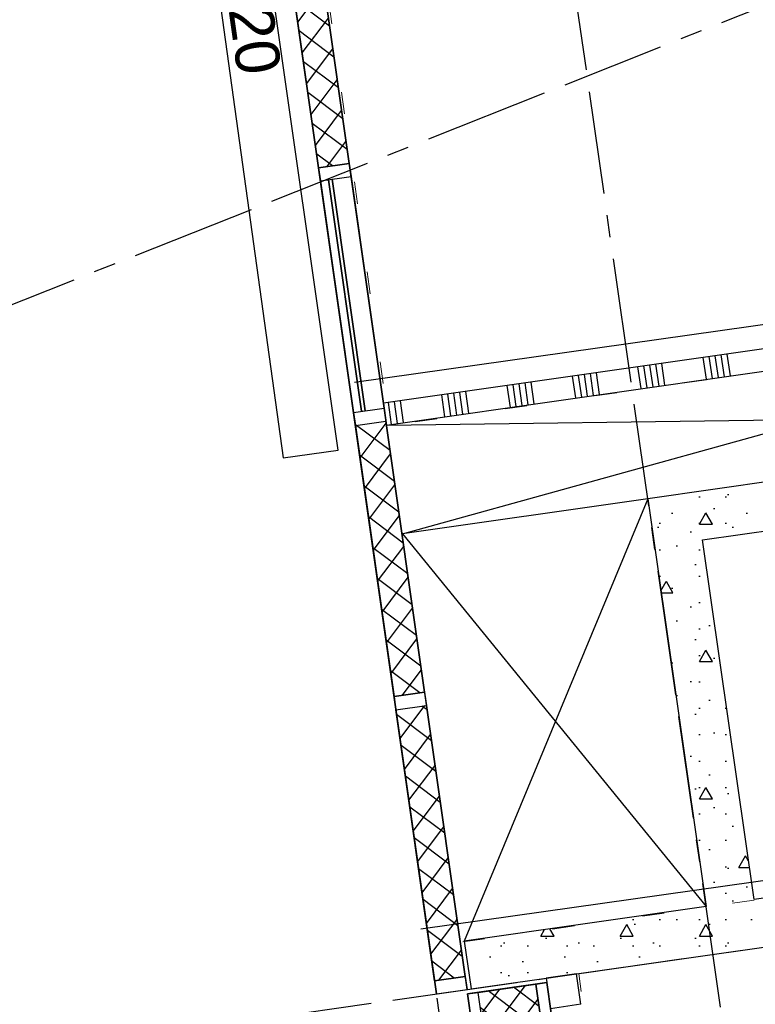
# Model space of a CAD drawing. Extents: x 1006 to 5197, y -24 to 263.
# Tile 105 of 124: x 1081.43 to 1084.77, y 19.96 to 24.43. Entities that reach past the tile are written whole.
import ezdxf

# ---------------------------------------------------------------- set-up
doc = ezdxf.new("R2010")
doc.units = 0
doc.header["$MEASUREMENT"] = 0
doc.linetypes.add('B0602', pattern=[0.3125, 0, -0.3125])
doc.linetypes.add('B0805', pattern=[1.3666666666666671, 0.5666666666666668, -0.1, 0.03333333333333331, -0.09999999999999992, 0.4666666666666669, -0.1000000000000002])
for name, color, linetype in [('00 WBDBO', 7, 'Continuous'), ('21 Buitenwanden', 7, 'Continuous'), ('22 Niet Constr Binnenwanden', 7, 'Continuous'), ('23 Vloeren', 7, 'Continuous'), ('24 Trappen', 7, 'Continuous'), ('99 Aankleding 2D tek', 7, 'Continuous'), ('A Stramien', 7, 'Continuous'), ('T Tekst algemeen', 7, 'Continuous'), ('T Tekst_dim 1_ 100', 7, 'Continuous'), ('Window Markers', 7, 'Continuous')]:
    doc.layers.add(name, color=color, linetype=linetype)
doc.styles.add('GENERATED_STYLE_3', font='Arial')
doc.styles.get("Standard").update_dxf_attribs({"font": 'txt', "bigfont": 'BIGFONT.SHX'})
doc.linetypes.add('135 B60', pattern='A,0,[1,120 2E VERDIEPING1.Shx,S=0.01210790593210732,R=0,X=0,Y=0.0001806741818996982],-1.5,0', length=1.5)
doc.dimstyles.new('GENERATED_STYLE__5', dxfattribs={"dimtxt": 0.1799999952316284, "dimasz": 0.19, "dimexe": 0.18, "dimexo": 0.04, "dimgap": 0.09, "dimtad": 1, "dimtih": 1, "dimtoh": 1, "dimdec": 0, "dimzin": 0, "dimdsep": 46, "dimtxsty": 'Standard', "dimblk": 'ARROWHEAD_9', "dimblk1": 'ARROWHEAD_9', "dimblk2": 'ARROWHEAD_9', "dimcen": 0.09, "dimclrd": 7, "dimclre": 7, "dimclrt": 7, "dimadec": 1, "dimazin": 0, "dimtfac": 1, "dimtdec": 4, "dimtmove": 0, "dimatfit": 3, "dimfxl": 0, "dimtolj": 1, "dimtzin": 0, "dimarcsym": 0})
pattern_1 = [(0, (988.2137332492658, 0), (0, 0.6235383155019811), [0.06000000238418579, -0.300000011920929]), (0, (988.3937332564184, 0.311769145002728), (0, 0.6235383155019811), [0.06000000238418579, -0.300000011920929]), (60.00000000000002, (988.2137332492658, 0), (-0.540000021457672, 0.3117691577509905), [0.06000000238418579, -0.300000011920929]), (60.00000000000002, (988.573733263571, 0), (-0.540000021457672, 0.3117691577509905), [0.06000000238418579, -0.300000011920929]), (120, (988.27373325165, 0), (0.5400000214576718, 0.311769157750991), [0.0600000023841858, -0.300000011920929]), (120, (988.6337332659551, 0), (0.5400000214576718, 0.311769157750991), [0.0600000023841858, -0.300000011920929]), (0, (988.2137332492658, 0.06000000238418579), (0, 0.1200000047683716), [0, -0.1200000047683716, 0, -0.1800000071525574]), (45, (988.27373325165, 0.06000000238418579), (-0.08485281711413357, 0.08485281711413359), [0, -0.0900000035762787, 0, -0.1500000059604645])]

# ---------------------------------------------------------------- blocks, each defined once
blk = doc.blocks.new('SLAB_399_2', base_point=(1072.985624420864, 25.8483122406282))
at = {"layer": '23 Vloeren', "color": 255, "linetype": 'B0602', "lineweight": 0, "flags": 128}
blk.add_lwpolyline([(1072.985624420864, 25.8483122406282), (1082.120897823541, 29.47730748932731), (1083.104615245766, 22.58390028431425), (1086.920980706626, 23.13567233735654), (1086.970463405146, 23.14282657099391), (1087.041506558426, 22.64644695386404), (1086.992013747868, 22.6393633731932), (1087.188535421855, 20.77546021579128), (1083.427153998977, 20.23712148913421), (1083.45781805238, 20.02224290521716), (1083.965975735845, 20.09497155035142), (1085.765258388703, 7.523355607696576), (1079.746704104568, 6.661964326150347), (1080.506673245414, 1.352048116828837), (1090.065334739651, 1.352048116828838), (1090.065334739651, 2.35204629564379), (1094.799167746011, 2.35204629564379), (1091.548490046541, 25.06458195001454), (1088.657841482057, 24.65160328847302), (1088.150631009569, 28.19549075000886), (1091.041175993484, 28.60919313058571), (1089.765735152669, 37.52071812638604), (1074.170468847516, 34.62885869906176), (1072.532516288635, 34.62885869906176)], close=True, dxfattribs=at)
blk = doc.blocks.new('SSN_VLIESGEVEL 03 2DE', base_point=(988.2137332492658, 0))
at = {"layer": '21 Buitenwanden', "linetype": 'Continuous'}
h = blk.add_hatch(dxfattribs=at)
h.set_pattern_fill('Raster_100_0002', color=256, style=0, pattern_type=2)
h.set_pattern_definition([(44.99999999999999, (988.5708642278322, -0.07825157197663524), (-0.07071067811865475, 0.07071067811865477), []), (135, (988.5708642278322, -0.07825157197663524), (0.07071067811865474, 0.07071067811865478), [])])
h.paths.add_polyline_path([(987.9772332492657, -0.14), (989.0392332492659, -0.14), (989.0392332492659, 0), (987.9772332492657, 0)], flags=0)
h = blk.add_hatch(dxfattribs=at)
h.set_pattern_fill('Raster_100_0002', color=256, style=0, pattern_type=2)
h.set_pattern_definition([(45.00000000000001, (990.8272717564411, -0.1046423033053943), (-0.07071067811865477, 0.07071067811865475), []), (135, (990.8272717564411, -0.1046423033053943), (0.07071067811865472, 0.0707106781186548), [])])
h.paths.add_polyline_path([(990.2212332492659, -0.14), (991.4652332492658, -0.14), (991.4652332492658, 0), (990.2212332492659, 0)], flags=0)
h = blk.add_hatch(dxfattribs=at)
h.set_pattern_fill('Raster_100_0002', color=256, style=0, pattern_type=2)
h.set_pattern_definition([(44.99999999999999, (992.4195125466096, -0.082650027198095), (-0.07071067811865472, 0.07071067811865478), []), (135, (992.4195125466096, -0.082650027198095), (0.07071067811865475, 0.07071067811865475), [])])
h.paths.add_polyline_path([(991.5252332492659, -0.14), (992.7692332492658, -0.14), (992.7692332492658, 0), (991.5252332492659, 0)], flags=0)
for p, q in [((983.4582332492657, 0), (992.8292332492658, 0)), ((992.8292332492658, 0), (983.4582332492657, 0)), ((989.0392332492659, 0), (987.9772332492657, 0)), ((987.9772332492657, 0), (989.0392332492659, 0)), ((987.9772332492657, 0), (989.0392332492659, 0)), ((989.0392332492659, 0), (987.9772332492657, 0)), ((987.9772332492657, 0), (989.0392332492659, 0)), ((989.0392332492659, 0), (987.9772332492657, 0)), ((987.9772332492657, 0), (989.0392332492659, 0)), ((989.0392332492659, 0), (987.9772332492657, 0)), ((987.9772332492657, 0), (989.0392332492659, 0)), ((989.0392332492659, 0), (987.9772332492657, 0)), ((989.0392332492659, -0.14), (989.0392332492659, 0)), ((989.0392332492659, 0), (989.0992332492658, 0)), ((989.0392332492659, 0), (989.0392332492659, -0.14)), ((989.0392332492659, 0), (989.0392332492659, -0.14)), ((989.0392332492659, 0), (989.0392332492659, -0.14)), ((989.0392332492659, 0), (989.0392332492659, -0.14)), ((989.0392332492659, 0), (989.0392332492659, -0.14)), ((989.0392332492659, 0), (989.0392332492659, -0.14)), ((989.0392332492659, 0), (989.0392332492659, -0.14)), ((989.0392332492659, 0), (989.0392332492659, -0.14)), ((989.0392332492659, 0), (989.0392332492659, -0.14)), ((989.0992332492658, 0), (990.1612332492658, 0)), ((990.1612332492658, 0), (989.0992332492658, 0)), ((989.0992332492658, 0), (990.1612332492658, 0)), ((989.0992332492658, 0), (990.1612332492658, 0)), ((990.1612332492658, 0), (989.0992332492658, 0)), ((989.0992332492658, 0), (990.1612332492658, 0)), ((990.1612332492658, 0), (989.0992332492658, 0)), ((989.0992332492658, 0), (990.1612332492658, 0)), ((990.1612332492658, 0), (989.0992332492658, 0)), ((989.0992332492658, 0), (989.0992332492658, -0.14)), ((989.0992332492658, 0), (989.0992332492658, -0.14)), ((989.0992332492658, 0), (989.0992332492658, -0.14)), ((989.0992332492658, 0), (989.0992332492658, -0.14)), ((989.0992332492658, 0), (989.0992332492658, -0.14)), ((989.0992332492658, 0), (989.0992332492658, -0.14)), ((989.0992332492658, 0), (989.0992332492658, -0.14)), ((989.0992332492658, 0), (989.0992332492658, -0.14)), ((989.0992332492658, 0), (989.0992332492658, -0.14)), ((990.1612332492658, 0), (990.2212332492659, 0)), ((990.1612332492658, 0), (990.1612332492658, -0.14)), ((990.1612332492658, 0), (990.1612332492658, -0.14)), ((990.1612332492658, 0), (990.1612332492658, -0.14)), ((990.1612332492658, 0), (990.1612332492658, -0.14)), ((990.1612332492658, 0), (990.1612332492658, -0.14)), ((990.1612332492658, 0), (990.1612332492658, -0.14)), ((990.1612332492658, 0), (990.1612332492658, -0.14)), ((990.1612332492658, 0), (990.1612332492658, -0.14)), ((990.1612332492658, 0), (990.1612332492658, -0.14)), ((991.4652332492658, 0), (990.2212332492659, 0)), ((990.2212332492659, 0), (990.2212332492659, -0.14)), ((990.2212332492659, 0), (991.4652332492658, 0)), ((990.2212332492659, 0), (991.4652332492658, 0)), ((991.4652332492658, 0), (990.2212332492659, 0)), ((990.2212332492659, 0), (991.4652332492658, 0)), ((991.4652332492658, 0), (990.2212332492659, 0)), ((990.2212332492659, 0), (991.4652332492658, 0)), ((991.4652332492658, 0), (990.2212332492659, 0)), ((990.2212332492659, 0), (991.4652332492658, 0)), ((991.4652332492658, 0), (990.2212332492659, 0)), ((990.2212332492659, 0), (990.2212332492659, -0.14)), ((990.2212332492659, 0), (990.2212332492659, -0.14)), ((990.2212332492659, 0), (990.2212332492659, -0.14)), ((990.2212332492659, 0), (990.2212332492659, -0.14)), ((990.2212332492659, 0), (990.2212332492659, -0.14)), ((990.2212332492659, 0), (990.2212332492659, -0.14)), ((990.2212332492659, 0), (990.2212332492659, -0.14)), ((990.2212332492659, 0), (990.2212332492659, -0.14)), ((990.2212332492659, 0), (990.2212332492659, -0.14)), ((991.4652332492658, -0.14), (991.4652332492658, 0)), ((991.4652332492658, 0), (991.5252332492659, 0)), ((991.4652332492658, 0), (991.4652332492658, -0.14)), ((991.4652332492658, 0), (991.4652332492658, -0.14)), ((991.4652332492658, 0), (991.4652332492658, -0.14)), ((991.4652332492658, 0), (991.4652332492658, -0.14)), ((991.4652332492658, 0), (991.4652332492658, -0.14)), ((991.4652332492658, 0), (991.4652332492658, -0.14)), ((991.4652332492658, 0), (991.4652332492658, -0.14)), ((991.4652332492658, 0), (991.4652332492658, -0.14)), ((991.4652332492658, 0), (991.4652332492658, -0.14)), ((992.7692332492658, 0), (991.5252332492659, 0)), ((991.5252332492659, 0), (991.5252332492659, -0.14)), ((991.5252332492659, 0), (992.7692332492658, 0)), ((992.7692332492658, 0), (991.5252332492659, 0)), ((991.5252332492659, 0), (992.7692332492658, 0)), ((992.7692332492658, 0), (991.5252332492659, 0)), ((991.5252332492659, 0), (992.7692332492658, 0)), ((992.7692332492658, 0), (991.5252332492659, 0)), ((991.5252332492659, 0), (992.7692332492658, 0)), ((991.5252332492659, 0), (992.7692332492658, 0)), ((992.7692332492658, 0), (991.5252332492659, 0)), ((991.5252332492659, 0), (991.5252332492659, -0.14)), ((991.5252332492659, 0), (991.5252332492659, -0.14)), ((991.5252332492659, 0), (991.5252332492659, -0.14)), ((991.5252332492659, 0), (991.5252332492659, -0.14)), ((991.5252332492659, 0), (991.5252332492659, -0.14)), ((991.5252332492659, 0), (991.5252332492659, -0.14)), ((991.5252332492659, 0), (991.5252332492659, -0.14)), ((991.5252332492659, 0), (991.5252332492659, -0.14)), ((991.5252332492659, 0), (991.5252332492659, -0.14)), ((992.7692332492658, -0.14), (992.7692332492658, 0)), ((992.7692332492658, 0), (992.8292332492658, 0)), ((992.7692332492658, 0), (992.7692332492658, -0.14)), ((992.7692332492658, 0), (992.7692332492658, -0.14)), ((992.7692332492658, 0), (992.7692332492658, -0.14)), ((992.7692332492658, 0), (992.7692332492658, -0.14)), ((992.7692332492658, 0), (992.7692332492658, -0.14)), ((992.7692332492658, 0), (992.7692332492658, -0.14)), ((992.7692332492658, 0), (992.7692332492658, -0.14)), ((992.7692332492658, 0), (992.7692332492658, -0.14)), ((992.7692332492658, 0), (992.7692332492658, -0.14)), ((992.8292332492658, 0), (992.8292332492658, -0.14)), ((992.8292332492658, 0), (992.8292332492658, -0.14)), ((992.8292332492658, 0), (992.8292332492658, -0.14)), ((989.0992332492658, -0.036), (990.1612332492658, -0.036)), ((990.1612332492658, -0.036), (989.0992332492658, -0.036)), ((989.0992332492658, -0.036), (989.0992332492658, -0.054)), ((989.0992332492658, -0.036), (989.0992332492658, -0.054)), ((990.1612332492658, -0.036), (990.1612332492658, -0.054)), ((990.1612332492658, -0.036), (990.1612332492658, -0.054)), ((989.0992332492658, -0.054), (990.1612332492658, -0.054)), ((990.1612332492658, -0.054), (989.0992332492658, -0.054)), ((989.0992332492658, -0.054), (989.0992332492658, -0.0541)), ((989.0992332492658, -0.054), (989.0992332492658, -0.0541)), ((989.0992332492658, -0.054), (990.1612332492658, -0.054)), ((990.1612332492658, -0.054), (989.0992332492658, -0.054)), ((989.0992332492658, -0.054), (989.0992332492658, -0.0541)), ((989.0992332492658, -0.054), (989.0992332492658, -0.0541)), ((989.0992332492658, -0.054), (990.1612332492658, -0.054)), ((990.1612332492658, -0.054), (989.0992332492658, -0.054)), ((989.0992332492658, -0.054), (989.0992332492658, -0.0541)), ((989.0992332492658, -0.054), (989.0992332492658, -0.0541)), ((989.0992332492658, -0.054), (990.1612332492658, -0.054)), ((990.1612332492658, -0.054), (989.0992332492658, -0.054)), ((989.0992332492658, -0.0541), (990.1612332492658, -0.0541)), ((990.1612332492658, -0.0541), (989.0992332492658, -0.0541)), ((989.0992332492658, -0.0541), (990.1612332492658, -0.0541)), ((990.1612332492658, -0.0541), (989.0992332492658, -0.0541)), ((989.0992332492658, -0.0541), (990.1612332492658, -0.0541)), ((990.1612332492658, -0.0541), (989.0992332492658, -0.0541)), ((990.1612332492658, -0.054), (990.1612332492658, -0.0541)), ((990.1612332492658, -0.054), (990.1612332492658, -0.0541)), ((990.1612332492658, -0.054), (990.1612332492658, -0.0541)), ((990.1612332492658, -0.054), (990.1612332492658, -0.0541)), ((990.1612332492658, -0.054), (990.1612332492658, -0.0541)), ((990.1612332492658, -0.054), (990.1612332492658, -0.0541)), ((992.8292332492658, -0.14), (983.4582332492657, -0.14)), ((992.8292332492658, -0.14), (983.4582332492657, -0.14)), ((987.9772332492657, -0.14), (989.0392332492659, -0.14)), ((987.9772332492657, -0.14), (989.0392332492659, -0.14)), ((987.9772332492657, -0.14), (989.0392332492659, -0.14)), ((989.0392332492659, -0.14), (987.9772332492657, -0.14)), ((987.9772332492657, -0.14), (989.0392332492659, -0.14)), ((989.0392332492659, -0.14), (987.9772332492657, -0.14)), ((987.9772332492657, -0.14), (989.0392332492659, -0.14)), ((989.0392332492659, -0.14), (987.9772332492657, -0.14)), ((987.9772332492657, -0.14), (989.0392332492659, -0.14)), ((989.0392332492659, -0.14), (987.9772332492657, -0.14)), ((989.0392332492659, -0.14), (989.0992332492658, -0.14)), ((989.0992332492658, -0.14), (990.1612332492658, -0.14)), ((990.1612332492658, -0.14), (989.0992332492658, -0.14)), ((989.0992332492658, -0.14), (990.1612332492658, -0.14)), ((989.0992332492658, -0.14), (990.1612332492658, -0.14)), ((990.1612332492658, -0.14), (989.0992332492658, -0.14)), ((989.0992332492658, -0.14), (990.1612332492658, -0.14)), ((990.1612332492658, -0.14), (989.0992332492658, -0.14)), ((989.0992332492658, -0.14), (990.1612332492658, -0.14)), ((990.1612332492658, -0.14), (989.0992332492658, -0.14)), ((990.1612332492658, -0.14), (990.2212332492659, -0.14)), ((990.2212332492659, -0.14), (991.4652332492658, -0.14)), ((990.2212332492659, -0.14), (991.4652332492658, -0.14)), ((990.2212332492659, -0.14), (991.4652332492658, -0.14)), ((991.4652332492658, -0.14), (990.2212332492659, -0.14)), ((990.2212332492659, -0.14), (991.4652332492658, -0.14)), ((991.4652332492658, -0.14), (990.2212332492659, -0.14)), ((990.2212332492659, -0.14), (991.4652332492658, -0.14)), ((991.4652332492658, -0.14), (990.2212332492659, -0.14)), ((990.2212332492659, -0.14), (991.4652332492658, -0.14)), ((991.4652332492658, -0.14), (990.2212332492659, -0.14)), ((991.4652332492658, -0.14), (991.5252332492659, -0.14)), ((991.5252332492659, -0.14), (992.7692332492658, -0.14)), ((991.5252332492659, -0.14), (992.7692332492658, -0.14)), ((992.7692332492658, -0.14), (991.5252332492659, -0.14)), ((991.5252332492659, -0.14), (992.7692332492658, -0.14)), ((992.7692332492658, -0.14), (991.5252332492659, -0.14)), ((991.5252332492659, -0.14), (992.7692332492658, -0.14)), ((992.7692332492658, -0.14), (991.5252332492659, -0.14)), ((991.5252332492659, -0.14), (992.7692332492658, -0.14)), ((991.5252332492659, -0.14), (992.7692332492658, -0.14)), ((992.7692332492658, -0.14), (991.5252332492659, -0.14)), ((992.7692332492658, -0.14), (992.8292332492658, -0.14))]:
    blk.add_line(p, q, dxfattribs=at)
blk = doc.blocks.new('D Marker 11_7', base_point=(988.2137332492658, 0))
at = {"layer": 'Window Markers', "linetype": 'Continuous', "insert": (988.6406307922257, 0.3068204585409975), "char_height": 0.2, "attachment_point": 7, "rotation": 180, "style": 'GENERATED_STYLE_3'}
blk.add_mtext('{VG 20 }', dxfattribs=at)
blk = doc.blocks.new('WALL_185_2', base_point=(1083.322709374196, 19.98270178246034))
at = {"layer": '21 Buitenwanden', "linetype": 'Continuous', "xscale": -1.00002473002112, "rotation": 98.12150843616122}
blk.add_blockref('SSN_VLIESGEVEL 03 2DE', (1082.667822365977, 24.57182739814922), dxfattribs=at)
at = {"layer": 'Window Markers', "rotation": 98.12150843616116}
blk.add_blockref('D Marker 11_7', (1082.667822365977, 24.57182739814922), dxfattribs=at)
blk = doc.blocks.new('*X247', base_point=(988.2137332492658, 0))
at = {"layer": '22 Niet Constr Binnenwanden', "linetype": 'Continuous'}
for p, q in [((1086.625065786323, 23.09193988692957), (1086.61089789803, 23.19093115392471)), ((1086.652222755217, 23.09582666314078), (1086.638054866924, 23.19481793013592)), ((1086.679379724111, 23.09971343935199), (1086.665211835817, 23.19870470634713)), ((1086.706536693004, 23.10360021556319), (1086.692368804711, 23.20259148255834)), ((1086.733693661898, 23.1074869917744), (1086.719525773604, 23.20647825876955)), ((1086.328091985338, 23.04943622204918), (1086.313924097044, 23.14842748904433)), ((1086.355248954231, 23.05332299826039), (1086.341081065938, 23.15231426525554)), ((1086.382405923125, 23.0572097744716), (1086.368238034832, 23.15620104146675)), ((1086.409562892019, 23.06109655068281), (1086.395395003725, 23.16008781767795)), ((1086.436719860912, 23.06498332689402), (1086.422551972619, 23.16397459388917)), ((1085.842772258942, 22.97997599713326), (1085.828604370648, 23.0789672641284)), ((1086.031118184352, 23.0069325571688), (1086.016950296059, 23.10592382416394)), ((1086.058275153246, 23.01081933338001), (1086.044107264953, 23.10981060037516)), ((1086.08543212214, 23.01470610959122), (1086.071264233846, 23.11369737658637)), ((1086.112589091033, 23.01859288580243), (1086.09842120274, 23.11758415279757)), ((1086.139746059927, 23.02247966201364), (1086.125578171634, 23.12147092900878)), ((1085.545798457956, 22.93747233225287), (1085.531630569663, 23.03646359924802)), ((1085.734144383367, 22.96442889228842), (1085.719976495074, 23.06342015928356)), ((1085.761301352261, 22.96831566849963), (1085.747133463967, 23.06730693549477)), ((1085.788458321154, 22.97220244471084), (1085.774290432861, 23.07119371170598)), ((1085.815615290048, 22.97608922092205), (1085.801447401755, 23.07508048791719)), ((1085.221667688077, 22.89108189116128), (1085.207499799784, 22.99007315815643)), ((1085.248824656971, 22.89496866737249), (1085.234656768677, 22.99395993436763)), ((1085.437170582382, 22.92192522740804), (1085.423002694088, 23.02091649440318)), ((1085.464327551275, 22.92581200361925), (1085.450159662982, 23.02480327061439)), ((1085.491484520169, 22.92969877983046), (1085.477316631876, 23.0286900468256)), ((1085.518641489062, 22.93358555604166), (1085.504473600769, 23.03257682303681)), ((1084.924693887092, 22.8485782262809), (1084.910525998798, 22.94756949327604)), ((1084.951850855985, 22.85246500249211), (1084.937682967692, 22.95145626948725)), ((1085.140196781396, 22.87942156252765), (1085.126028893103, 22.9784128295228)), ((1085.16735375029, 22.88330833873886), (1085.153185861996, 22.98229960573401)), ((1085.194510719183, 22.88719511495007), (1085.18034283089, 22.98618638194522)), ((1084.600563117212, 22.80218778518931), (1084.586395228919, 22.90117905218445)), ((1084.627720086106, 22.80607456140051), (1084.613552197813, 22.90506582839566)), ((1084.654877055, 22.80996133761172), (1084.640709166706, 22.90895260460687)), ((1084.843222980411, 22.83691789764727), (1084.829055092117, 22.93590916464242)), ((1084.870379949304, 22.84080467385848), (1084.856212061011, 22.93979594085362)), ((1084.897536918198, 22.84469145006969), (1084.883369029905, 22.94368271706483)), ((1084.303589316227, 22.75968412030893), (1084.289421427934, 22.85867538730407)), ((1084.330746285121, 22.76357089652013), (1084.316578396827, 22.86256216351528)), ((1084.357903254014, 22.76745767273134), (1084.343735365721, 22.86644893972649)), ((1084.546249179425, 22.79441423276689), (1084.532081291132, 22.89340549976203)), ((1084.573406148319, 22.7983010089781), (1084.559238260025, 22.89729227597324)), ((1083.979458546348, 22.71329367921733), (1083.965290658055, 22.81228494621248)), ((1084.006615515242, 22.71718045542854), (1083.992447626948, 22.81617172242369)), ((1084.033772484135, 22.72106723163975), (1084.019604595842, 22.8200584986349)), ((1084.060929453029, 22.72495400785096), (1084.046761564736, 22.82394527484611)), ((1084.24927537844, 22.7519105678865), (1084.235107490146, 22.85090183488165)), ((1084.276432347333, 22.75579734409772), (1084.26226445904, 22.85478861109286)), ((1083.655327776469, 22.66690323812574), (1083.641159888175, 22.76589450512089)), ((1083.682484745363, 22.67079001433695), (1083.668316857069, 22.7697812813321)), ((1083.709641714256, 22.67467679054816), (1083.695473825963, 22.7736680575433)), ((1083.73679868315, 22.67856356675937), (1083.722630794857, 22.77755483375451)), ((1083.763955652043, 22.68245034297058), (1083.74978776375, 22.78144160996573)), ((1083.952301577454, 22.70940690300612), (1083.938133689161, 22.80839817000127)), ((1083.358353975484, 22.62439957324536), (1083.34418608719, 22.7233908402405)), ((1083.385510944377, 22.62828634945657), (1083.371343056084, 22.72727761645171)), ((1083.412667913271, 22.63217312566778), (1083.398500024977, 22.73116439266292)), ((1083.439824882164, 22.63605990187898), (1083.425656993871, 22.73505116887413)), ((1083.466981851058, 22.63994667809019), (1083.452813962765, 22.73893794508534)), ((1083.115694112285, 22.58966946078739), (1083.101526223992, 22.68866072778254)), ((1083.142851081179, 22.5935562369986), (1083.128683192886, 22.69254750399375)), ((1083.170008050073, 22.59744301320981), (1083.155840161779, 22.69643428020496))]:
    blk.add_line(p, q, dxfattribs=at)
blk = doc.blocks.new('WALL_172_2', base_point=(1087.055493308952, 23.25456280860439))
at = {"layer": '22 Niet Constr Binnenwanden', "linetype": 'Continuous'}
for p, q in [((1086.907006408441, 23.23331097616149), (1083.078447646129, 22.68535766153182)), ((1086.92117429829, 23.13431970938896), (1086.907006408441, 23.23331097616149)), ((1083.092574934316, 22.58636058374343), (1086.92117429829, 23.13431970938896)), ((1083.078447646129, 22.68535766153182), (1083.092574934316, 22.58636058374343))]:
    blk.add_line(p, q, dxfattribs=at)
at = {"layer": '22 Niet Constr Binnenwanden'}
blk.add_blockref('*X247', (988.2137332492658, 0), dxfattribs=at)
blk = doc.blocks.new('WALL_186_2', base_point=(1085.75547399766, 7.521955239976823))
at = {"layer": '21 Buitenwanden', "linetype": 'Continuous'}
for p, q in [((1083.956191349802, 20.09357114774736), (1083.817603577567, 20.07373609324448)), ((1083.975987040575, 19.95525834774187), (1083.956191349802, 20.09357114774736)), ((1083.817603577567, 20.07373609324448), (1083.820437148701, 20.05393788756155)), ((1083.975987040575, 19.95525834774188), (1083.83739926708, 19.93542330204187))]:
    blk.add_line(p, q, dxfattribs=at)
blk = doc.blocks.new('SSN_VLIESGEVEL 04 2DE', base_point=(988.2137332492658, 0))
at = {"layer": '21 Buitenwanden', "linetype": 'Continuous'}
h = blk.add_hatch(dxfattribs=at)
h.set_pattern_fill('Raster_100_0002', color=256, style=0, pattern_type=2)
h.set_pattern_definition([(45.00000000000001, (988.2915054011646, -0.02670253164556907), (-0.07071067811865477, 0.07071067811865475), []), (135, (988.2915054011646, -0.02670253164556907), (0.07071067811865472, 0.0707106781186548), [])])
h.paths.add_polyline_path([(988.0537332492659, -0.14), (988.3737332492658, -0.14), (988.3737332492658, 0), (988.0537332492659, 0)], flags=0)
for p, q in [((987.9937332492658, 0), (988.4337332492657, 0)), ((987.9937332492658, -0.14), (987.9937332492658, 0)), ((988.4337332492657, 0), (987.9937332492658, 0)), ((987.9937332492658, 0), (988.0537332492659, 0)), ((987.9937332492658, 0), (987.9937332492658, -0.14)), ((987.9937332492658, 0), (987.9937332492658, -0.14)), ((987.9937332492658, 0), (987.9937332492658, -0.14)), ((987.9937332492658, 0), (987.9937332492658, -0.14)), ((987.9937332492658, 0), (987.9937332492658, -0.14)), ((987.9937332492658, 0), (987.9937332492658, -0.14)), ((987.9937332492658, 0), (987.9937332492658, -0.14)), ((987.9937332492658, 0), (987.9937332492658, -0.14)), ((987.9937332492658, 0), (987.9937332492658, -0.14)), ((987.9937332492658, 0), (987.9937332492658, -0.14)), ((988.3737332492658, 0), (988.0537332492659, 0)), ((988.0537332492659, 0), (988.0537332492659, -0.14)), ((988.0537332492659, 0), (988.3737332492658, 0)), ((988.3737332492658, 0), (988.0537332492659, 0)), ((988.0537332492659, 0), (988.3737332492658, 0)), ((988.3737332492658, 0), (988.0537332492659, 0)), ((988.0537332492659, 0), (988.3737332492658, 0)), ((988.3737332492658, 0), (988.0537332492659, 0)), ((988.0537332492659, 0), (988.3737332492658, 0)), ((988.0537332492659, 0), (988.3737332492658, 0)), ((988.3737332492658, 0), (988.0537332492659, 0)), ((988.0537332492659, 0), (988.0537332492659, -0.14)), ((988.0537332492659, 0), (988.0537332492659, -0.14)), ((988.0537332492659, 0), (988.0537332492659, -0.14)), ((988.0537332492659, 0), (988.0537332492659, -0.14)), ((988.0537332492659, 0), (988.0537332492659, -0.14)), ((988.0537332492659, 0), (988.0537332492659, -0.14)), ((988.0537332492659, 0), (988.0537332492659, -0.14)), ((988.0537332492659, 0), (988.0537332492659, -0.14)), ((988.0537332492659, 0), (988.0537332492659, -0.14)), ((988.3737332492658, -0.14), (988.3737332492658, 0)), ((988.3737332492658, 0), (988.4337332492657, 0)), ((988.3737332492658, 0), (988.3737332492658, -0.14)), ((988.3737332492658, 0), (988.3737332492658, -0.14)), ((988.3737332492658, 0), (988.3737332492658, -0.14)), ((988.3737332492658, 0), (988.3737332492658, -0.14)), ((988.3737332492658, 0), (988.3737332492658, -0.14)), ((988.3737332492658, 0), (988.3737332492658, -0.14)), ((988.3737332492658, 0), (988.3737332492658, -0.14)), ((988.3737332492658, 0), (988.3737332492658, -0.14)), ((988.3737332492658, 0), (988.3737332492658, -0.14)), ((988.4337332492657, 0), (988.4337332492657, -0.14)), ((988.4337332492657, 0), (988.4337332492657, -0.14)), ((988.4337332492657, 0), (988.4337332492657, -0.14)), ((988.4337332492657, -0.14), (987.9937332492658, -0.14)), ((988.4337332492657, -0.14), (987.9937332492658, -0.14)), ((987.9937332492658, -0.14), (988.0537332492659, -0.14)), ((988.0537332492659, -0.14), (988.3737332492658, -0.14)), ((988.0537332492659, -0.14), (988.3737332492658, -0.14)), ((988.3737332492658, -0.14), (988.0537332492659, -0.14)), ((988.0537332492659, -0.14), (988.3737332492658, -0.14)), ((988.3737332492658, -0.14), (988.0537332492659, -0.14)), ((988.0537332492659, -0.14), (988.3737332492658, -0.14)), ((988.3737332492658, -0.14), (988.0537332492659, -0.14)), ((988.0537332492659, -0.14), (988.3737332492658, -0.14)), ((988.0537332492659, -0.14), (988.3737332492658, -0.14)), ((988.3737332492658, -0.14), (988.0537332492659, -0.14)), ((988.3737332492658, -0.14), (988.4337332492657, -0.14))]:
    blk.add_line(p, q, dxfattribs=at)
blk = doc.blocks.new('D Marker 11_11', base_point=(988.2137332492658, 0))
at = {"layer": 'Window Markers', "linetype": 'Continuous', "insert": (988.6025284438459, 0.3068204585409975), "char_height": 0.2, "attachment_point": 7, "rotation": 180, "style": 'GENERATED_STYLE_3'}
blk.add_mtext('{VG 21}', dxfattribs=at)
blk = doc.blocks.new('WALL_319_2', base_point=(1083.95902492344, 20.07377293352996))
at = {"layer": '21 Buitenwanden', "linetype": 'Continuous'}
for p, q in [((1083.820437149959, 20.05393788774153), (1083.840272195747, 19.91535011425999)), ((1083.460191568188, 20.00237859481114), (1083.480026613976, 19.8637908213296)), ((1083.321660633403, 19.98255168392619), (1083.341495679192, 19.84396391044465)), ((1083.341495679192, 19.84396391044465), (1083.480026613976, 19.8637908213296))]:
    blk.add_line(p, q, dxfattribs=at)
at = {"layer": '21 Buitenwanden', "linetype": 'Continuous', "xscale": -0.8270830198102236, "rotation": 188.1450085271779}
blk.add_blockref('SSN_VLIESGEVEL 04 2DE', (1083.660149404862, 19.8895704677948), dxfattribs=at)
at = {"layer": 'Window Markers', "rotation": 188.1450085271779}
blk.add_blockref('D Marker 11_11', (1083.660149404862, 19.8895704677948), dxfattribs=at)
blk = doc.blocks.new('WALL_173_2', base_point=(1087.436609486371, 20.59169794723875))
at = {"layer": '22 Niet Constr Binnenwanden', "linetype": 'Continuous'}
h = blk.add_hatch(dxfattribs=at)
h.set_pattern_fill('11_Constructie_beton_0002', color=256, style=0, pattern_type=2)
h.set_pattern_definition(pattern_1)
h.paths.add_polyline_path([(1087.405440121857, 20.80947873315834), (1083.445499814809, 20.24272143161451), (1083.476669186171, 20.02494064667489), (1087.436609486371, 20.59169794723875)], flags=0)
for p, q in [((1087.405440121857, 20.80947873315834), (1084.762373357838, 20.43119591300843)), ((1087.415357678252, 20.74018462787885), (1087.405440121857, 20.80947873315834)), ((1083.476669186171, 20.02494064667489), (1087.436609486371, 20.59169794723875)), ((1084.544592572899, 20.40002654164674), (1083.445499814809, 20.24272143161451)), ((1083.445499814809, 20.24272143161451), (1083.476669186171, 20.02494064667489))]:
    blk.add_line(p, q, dxfattribs=at)
blk = doc.blocks.new('WALL_530_2', base_point=(1087.140500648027, 22.6606152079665))
at = {"layer": '22 Niet Constr Binnenwanden', "linetype": 'Continuous'}
h = blk.add_hatch(dxfattribs=at)
h.set_pattern_fill('11_Constructie_beton_0002', color=256, style=0, pattern_type=2)
h.set_pattern_definition(pattern_1)
h.paths.add_polyline_path([(1087.140500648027, 22.6606152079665), (1084.279653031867, 22.25116323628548), (1084.528603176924, 22.06455180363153), (1086.953889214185, 22.41166506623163)], flags=0)
for p, q in [((1087.140500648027, 22.6606152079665), (1084.279653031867, 22.25116323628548)), ((1084.528603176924, 22.06455180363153), (1086.953889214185, 22.41166506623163))]:
    blk.add_line(p, q, dxfattribs=at)
blk = doc.blocks.new('WALL_531_2', base_point=(1084.279653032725, 22.25116323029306))
at = {"layer": '22 Niet Constr Binnenwanden', "linetype": 'Continuous'}
h = blk.add_hatch(dxfattribs=at)
h.set_pattern_fill('11_Constructie_beton_0002', color=256, style=0, pattern_type=2)
h.set_pattern_definition(pattern_1)
h.paths.add_polyline_path([(1084.279653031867, 22.25116323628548), (1084.544592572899, 20.40002654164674), (1084.762373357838, 20.43119591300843), (1084.528603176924, 22.06455180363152)], flags=0)
for p, q in [((1084.279653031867, 22.25116323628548), (1084.544592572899, 20.40002654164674)), ((1084.762373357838, 20.43119591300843), (1084.528603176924, 22.06455180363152))]:
    blk.add_line(p, q, dxfattribs=at)
blk = doc.blocks.new('*D444', base_point=(988.2137332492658, 0))
at = {"layer": 'T Tekst algemeen', "linetype": 'Continuous'}
for p, q in [((1090.106357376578, 18.25936543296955), (1089.980744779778, 18.32433831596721)), ((1090.041384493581, 18.13375283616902), (1089.980744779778, 18.32433831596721)), ((1090.106357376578, 18.25936543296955), (1090.041384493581, 18.13375283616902)), ((1089.748198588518, 17.98333130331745), (1089.94776649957, 17.99647089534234)), ((1089.854552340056, 17.89011714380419), (1089.748198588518, 17.98333130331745)), ((1089.854552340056, 17.89011714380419), (1089.94776649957, 17.99647089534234))]:
    blk.add_line(p, q, dxfattribs=at)
blk.add_arc((1090.149256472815, 17.95962878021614), 0.3027910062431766, 117.154628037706, 174.2621192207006, dxfattribs=at)
at = {"layer": 'T Tekst algemeen', "insert": (1089.171208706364, 18.32163579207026), "char_height": 0.1799999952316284, "attachment_point": 1, "style": 'GENERATED_STYLE_3'}
blk.add_mtext('{95,1°}', dxfattribs=at)
blk = doc.blocks.new('ARROWHEAD_9')
at = {"color": 0, "linetype": 'Continuous', "lineweight": 0}
blk.add_line((0, 0), (-1, 0), dxfattribs=at)
at = {"color": 0, "linetype": 'Continuous', "lineweight": 0, "flags": 128}
blk.add_lwpolyline([(-0.525, 0.525), (0, 0), (-0.525, -0.525)], close=True, dxfattribs=at)
blk = doc.blocks.new('*D449', base_point=(988.2137332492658, 0))
at = {"layer": 'T Tekst_dim 1_ 100', "linetype": 'Continuous'}
for p, q in [((1084.762803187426, 34.12809508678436), (1084.69308883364, 34.0050507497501)), ((1084.762803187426, 34.12809508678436), (1084.885847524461, 34.05838073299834)), ((1084.885847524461, 34.05838073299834), (1084.69308883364, 34.0050507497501)), ((1085.414683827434, 33.66019206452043), (1085.309265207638, 33.75446249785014)), ((1085.320413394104, 33.55477344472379), (1085.309265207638, 33.75446249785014)), ((1085.414683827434, 33.66019206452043), (1085.320413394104, 33.55477344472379))]:
    blk.add_line(p, q, dxfattribs=at)
blk.add_arc((1085.332579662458, 34.23385514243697), 0.5795087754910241, 200.4146463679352, 268.2457441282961, dxfattribs=at)
at = {"layer": 'T Tekst_dim 1_ 100', "insert": (1084.60011251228, 33.6168370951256), "char_height": 0.1799999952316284, "attachment_point": 1, "style": 'GENERATED_STYLE_3'}
blk.add_mtext('{87,6°}', dxfattribs=at)
blk = doc.blocks.new('*D450', base_point=(988.2137332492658, 0))
at = {"layer": 'T Tekst_dim 1_ 100', "linetype": 'Continuous'}
for p, q in [((1088.889913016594, 36.84971496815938), (1088.822902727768, 36.72517733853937)), ((1088.889913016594, 36.84971496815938), (1089.014450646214, 36.78270467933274)), ((1089.014450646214, 36.78270467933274), (1088.822902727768, 36.72517733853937)), ((1089.409875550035, 36.47643856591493), (1089.306555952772, 36.57300492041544)), ((1089.313309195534, 36.37311896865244), (1089.306555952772, 36.57300492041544)), ((1089.409875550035, 36.47643856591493), (1089.313309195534, 36.37311896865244))]:
    blk.add_line(p, q, dxfattribs=at)
blk.add_arc((1089.344388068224, 36.93400062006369), 0.4622246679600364, 202.9265008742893, 265.7250502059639, dxfattribs=at)
at = {"layer": 'T Tekst_dim 1_ 100', "insert": (1088.680270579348, 36.41229200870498), "char_height": 0.1799999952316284, "attachment_point": 1, "style": 'GENERATED_STYLE_3'}
blk.add_mtext('{87,6°}', dxfattribs=at)

msp = doc.modelspace()

# ---------------------------------------------------------------- linework, layer by layer
at = {"layer": '00 WBDBO', "linetype": '135 B60', "flags": 128}
for points in [[(1087.234830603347, 23.38536920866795), (1082.94792298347, 22.77915303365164)], [(1087.53554900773, 20.90284280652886), (1083.248641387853, 20.29662663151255)]]:
    msp.add_lwpolyline(points, dxfattribs=at)
at = {"layer": '24 Trappen', "linetype": 'Continuous', "flags": 128}
msp.add_lwpolyline([(1082.622684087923, 22.43826722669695), (1082.873386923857, 22.47301562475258), (1081.912833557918, 29.18918053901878), (1081.73539111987, 28.83991092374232)], close=True, dxfattribs=at)
at = {"layer": '99 Aankleding 2D tek', "linetype": 'Continuous'}
for p, q in [((1083.165126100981, 22.09164922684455), (1086.920980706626, 23.13567233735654)), ((1083.094321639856, 22.58661057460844), (1086.992013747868, 22.6393633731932)), ((1084.279653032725, 22.25116323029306), (1083.165126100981, 22.09164922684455)), ((1084.279653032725, 22.25116323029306), (1083.445499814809, 20.24272143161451)), ((1083.165126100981, 22.09164922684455), (1084.544592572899, 20.40002654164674))]:
    msp.add_line(p, q, dxfattribs=at)
at = {"layer": 'A Stramien', "linetype": 'B0805'}
msp.add_line((1087.859194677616, -2.75914992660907), (1081.762098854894, 39.84135343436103), dxfattribs=at)
at = {"layer": 'A Stramien', "linetype": 'B0805', "flags": 128}
for points in [[(1097.130408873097, 29.38562412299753), (1014.992928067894, -3.242751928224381)], [(1071.770665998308, 18.3495468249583), (1095.965645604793, 21.81239579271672)]]:
    msp.add_lwpolyline(points, dxfattribs=at)

# ---------------------------------------------------------------- block references
at = {"layer": '21 Buitenwanden'}
for name, p in [('WALL_185_2', (1083.322709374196, 19.98270178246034)), ('WALL_186_2', (1085.75547399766, 7.521955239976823)), ('WALL_319_2', (1083.95902492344, 20.07377293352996))]:
    msp.add_blockref(name, p, dxfattribs=at)
at = {"layer": '22 Niet Constr Binnenwanden'}
for name, p in [('WALL_172_2', (1087.055493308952, 23.25456280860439)), ('WALL_530_2', (1087.140500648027, 22.6606152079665)), ('WALL_531_2', (1084.279653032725, 22.25116323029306)), ('WALL_173_2', (1087.436609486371, 20.59169794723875))]:
    msp.add_blockref(name, p, dxfattribs=at)
at = {"layer": '23 Vloeren', "color": 255, "linetype": 'B0602', "lineweight": 0}
msp.add_blockref('SLAB_399_2', (1072.985624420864, 25.8483122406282), dxfattribs=at)

# ---------------------------------------------------------------- dimensions: what is measured, and where the dimension line sits
at = {"layer": 'T Tekst algemeen', "linetype": 'Continuous'}
dim = msp.add_angular_dim_3p(base=(1089.899096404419, 18.13022284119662), center=(1090.149256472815, 17.95962878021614), p1=(1088.77357151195, 27.57156100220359), p2=(1084.453872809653, 16.61626302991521), dimstyle='GENERATED_STYLE__5', dxfattribs=at)
dim.commit()
dim.dimension.update_dxf_attribs({"geometry": '*D444', "text_midpoint": (1089.48884569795, 18.23163579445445), "dimtype": 165})
at = {"layer": 'T Tekst_dim 1_ 100', "linetype": 'Continuous'}
for base, center, p1, p2, picture, middle in [((1089.074829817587, 36.55851427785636), (1089.344388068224, 36.93400062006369), (1074.218663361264, 34.1288266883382), (1094.222254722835, 2.852270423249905), '*D450', (1088.997907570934, 36.32229201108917)), ((1084.994660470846, 33.76306746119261), (1085.332579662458, 34.23385514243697), (1081.531123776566, 33.52824126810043), (1086.992013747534, 22.63936337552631), '*D449', (1084.917749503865, 33.52683709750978))]:
    dim = msp.add_angular_dim_3p(base=base, center=center, p1=p1, p2=p2, dimstyle='GENERATED_STYLE__5', dxfattribs=at)
    dim.commit()
    dim.dimension.update_dxf_attribs({"geometry": picture, "text_midpoint": middle, "dimtype": 165})

doc.saveas('drawing.dxf')
